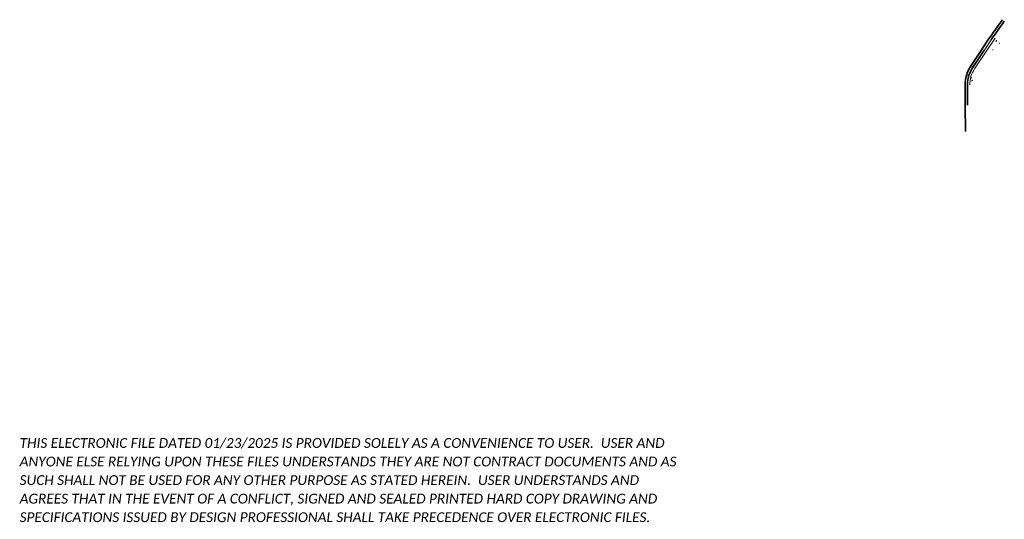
# Model space of a CAD drawing. Header units: feet. Extents: x 2211853 to 2216892, y 489955 to 492514.
import ezdxf

# ---------------------------------------------------------------- set-up
doc = ezdxf.new("R2010")
doc.units = ezdxf.units.FT
doc.header["$LTSCALE"] = 20
doc.header["$MEASUREMENT"] = 0
doc.linetypes.add('CENTER LINE DOUBLE SOLID', pattern=[0])
for name, color, linetype, lineweight, true_color in [('PM_P_CL_Double_Solid', 2, 'CENTER LINE DOUBLE SOLID', 35, 0xffff00), ('SN_P_Signs', 7, 'Continuous', 35, 0x00ffa1), ('SN_X_Public', 3, 'Continuous', 15, 0x00ff00)]:
    doc.layers.add(name, color=color, linetype=linetype, lineweight=lineweight, true_color=true_color)
doc.layers.add('PM_P_Edge_Line', color=7, linetype='Continuous', lineweight=35)
doc.layers.add('SC_Scratch1', color=30, linetype='Continuous', lineweight=15, plot=False)
doc.layers.add('SC_Scratch15', color=7, linetype='Continuous', lineweight=15, plot=False)
doc.styles.add('P_Slanted - Normal Fixed Spacing', font='calibrii.ttf', dxfattribs={"height": 0.14})

# ---------------------------------------------------------------- blocks, each defined once
blk = doc.blocks.new('E-Submittal Disclaimer-Model')
at = {"layer": 'SC_Scratch15', "color": 40, "true_color": 0xffbf00, "insert": (0, 0), "char_height": 50, "width": 3403.363, "attachment_point": 7, "line_spacing_factor": 1.14, "style": 'P_Slanted - Normal Fixed Spacing'}
blk.add_mtext('THIS ELECTRONIC FILE DATED 01/23/2025 IS PROVIDED SOLELY AS A CONVENIENCE TO USER.  USER AND ANYONE ELSE RELYING UPON THESE FILES UNDERSTANDS THEY ARE NOT CONTRACT DOCUMENTS AND AS SUCH SHALL NOT BE USED FOR ANY OTHER PURPOSE AS STATED HEREIN.  USER UNDERSTANDS AND AGREES THAT IN THE EVENT OF A CONFLICT, SIGNED AND SEALED PRINTED HARD COPY DRAWING AND SPECIFICATIONS ISSUED BY DESIGN PROFESSIONAL SHALL TAKE PRECEDENCE OVER ELECTRONIC FILES.', dxfattribs=at)
blk = doc.blocks.new('SGN1P')
at = {"layer": 'SN_X_Public', "color": 3, "linetype": 'Continuous', "lineweight": 15}
for p, q in [((0, 0), (-0.08, 0)), ((0, 0.08), (0, -0.08))]:
    blk.add_line(p, q, dxfattribs=at)
blk = doc.blocks.new('SGN1PP')
at = {"layer": 'SN_P_Signs', "color": 230, "linetype": 'Continuous', "lineweight": 35, "true_color": 0xfe0060}
for p, q in [((0, 0), (-0.08, 0)), ((0, 0.08), (0, -0.08))]:
    blk.add_line(p, q, dxfattribs=at)

msp = doc.modelspace()

# ---------------------------------------------------------------- linework, layer by layer
at = {"layer": 'PM_P_CL_Double_Solid'}
for points, elevation in [([(2216825.1, 492411.8), (2216835.4, 492426.6), (2216845.2, 492440.7), (2216853.5, 492452.4), (2216864, 492467.4), (2216872.6, 492479.7), (2216882.2, 492493.4), (2216891.9, 492507.2)], 970.9), ([(2216789.8, 492359.8), (2216776.3, 492339.3), (2216755.9, 492308.4), (2216732.9, 492273.7), (2216726.2, 492263.2), (2216722, 492256), (2216718.2, 492248.4), (2216713.4, 492237.1), (2216710.8, 492229.9), (2216709.4, 492225.3), (2216708.2, 492220.9), (2216704.9, 492204.2), (2216703.8, 492194.5), (2216703.3, 492186), (2216703.1, 492174.9), (2216703.4, 492163.4), (2216703.8, 492156.2), (2216703.9, 492148.7), (2216703.9, 492135.8), (2216704, 492124.6), (2216703.9, 492111), (2216703.8, 492098.4), (2216703.8, 492086.4), (2216703.9, 492077)], 970.5)]:
    msp.add_lwpolyline(points, dxfattribs=dict(at, elevation=elevation))
at = {"layer": 'PM_P_Edge_Line'}
msp.add_line((2216691.9, 492076.9), (2216693, 491941.9), dxfattribs=at)
msp.add_lwpolyline([(2216882, 492514.1), (2216872.3, 492500.3), (2216862.8, 492486.6), (2216854.2, 492474.2), (2216843.7, 492459.3), (2216835.4, 492447.6), (2216825.6, 492433.4), (2216815.2, 492418.6), (2216779.3, 492365.6), (2216766.3, 492345.9), (2216745.8, 492315), (2216722.8, 492280.2), (2216716, 492269.4), (2216711.5, 492261.7), (2216707.3, 492253.5), (2216702.2, 492241.5), (2216699.4, 492233.6), (2216697.9, 492228.7), (2216696.5, 492223.6), (2216693, 492206.1), (2216691.9, 492195.5), (2216691.3, 492186.5), (2216691.1, 492174.8), (2216691.4, 492163), (2216691.8, 492155.9), (2216691.9, 492148.7), (2216691.9, 492135.7), (2216692, 492124.6), (2216691.9, 492111.1), (2216691.8, 492098.4), (2216691.8, 492086.3), (2216691.9, 492076.9)], dxfattribs=at)
at = {"layer": 'SC_Scratch1'}
for p, q in [((2216730.1, 492268.3), (2216834.8, 492425.8)), ((2216740.1, 492261.7), (2216844.8, 492419.2))]:
    msp.add_line(p, q, dxfattribs=at)
for points in [[(2216729.8, 492268.8, 0.153456), (2216703.4, 492179.8, 0.153456)], [(2216739.7, 492262.1, 0.153456), (2216715.4, 492180)]]:
    msp.add_lwpolyline(points, format="xyb", dxfattribs=at)

# ---------------------------------------------------------------- block references
at = {"layer": 'SC_Scratch15'}
msp.add_blockref('E-Submittal Disclaimer-Model', (2211852.6, 489940.7), dxfattribs=at)
at = {"layer": 'SN_P_Signs', "xscale": 20, "yscale": 20, "zscale": 20}
for p, rotation in [((2216850.8, 492406.5), 234.8853911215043), ((2216727.6, 492202), 261.5172836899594)]:
    msp.add_blockref('SGN1PP', p, dxfattribs=dict(at, rotation=rotation))
at = {"layer": 'SN_X_Public', "xscale": 20, "yscale": 20, "zscale": 20}
for p in [(2216833.5, 492359.1, 971.1), (2216850.2, 492402.3, 971.5), (2216866.9, 492393.7)]:
    msp.add_blockref('SGN1P', p, dxfattribs=at)
at = {"layer": 'SN_X_Public', "xscale": 20, "yscale": 20, "zscale": 20, "rotation": 258.487139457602}
msp.add_blockref('SGN1P', (2216724.4, 492216.7, 969), dxfattribs=at)

doc.saveas('drawing.dxf')
